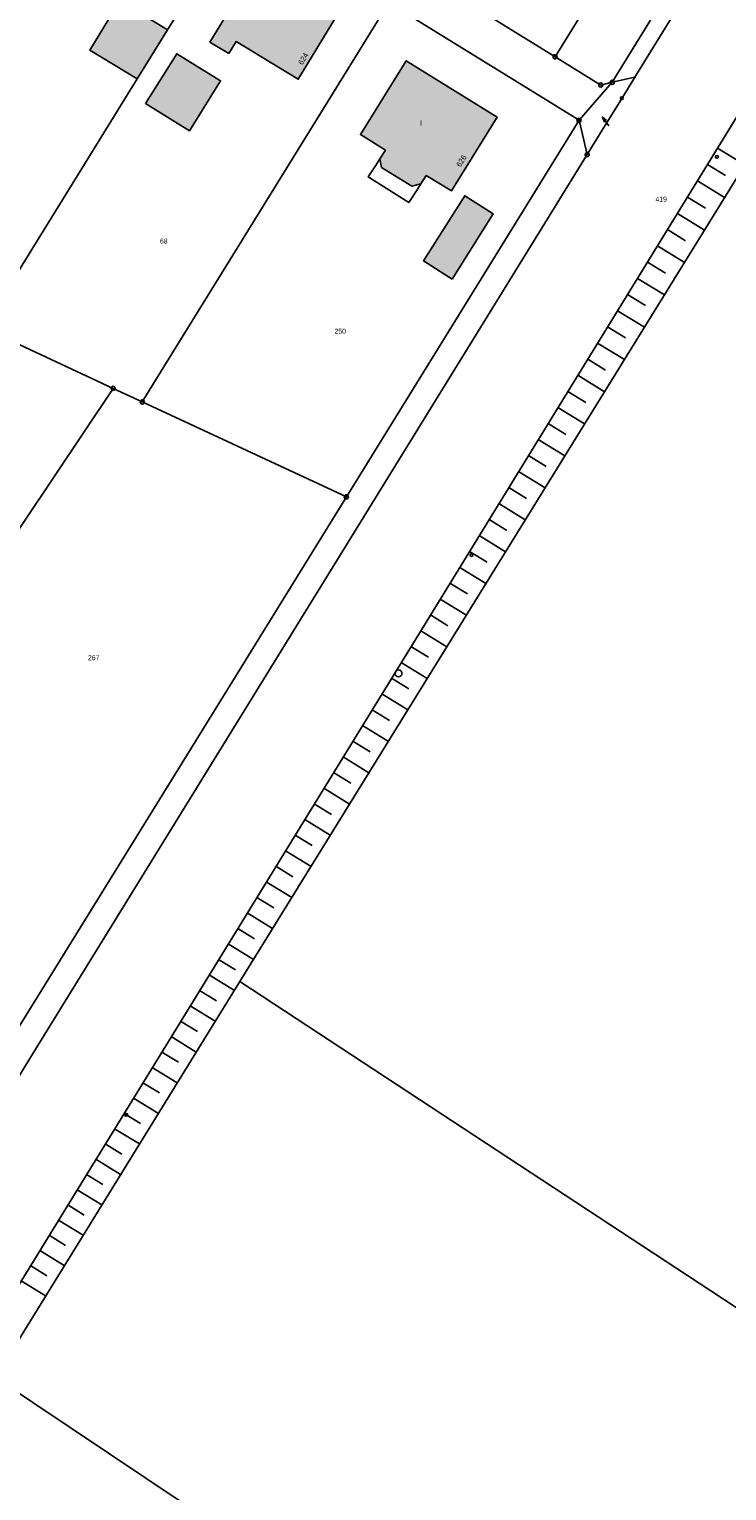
# Model space of a CAD drawing. Extents: x 2408905 to 2410405, y 5786105 to 5787663.
# Tile 22 of 43: x 2410004 to 2410089, y 5786674 to 5786851. Entities that reach past the tile are written whole.
import ezdxf

# ---------------------------------------------------------------- set-up
doc = ezdxf.new("R2010")
doc.units = 0
for name, color, linetype in [('K100-FLST_GRENZEN', 40, 'Continuous'), ('K105-FLST_NUMMERN', 40, 'Continuous'), ('K125-GEB_LINIEN', 40, 'Continuous'), ('K125-GEB_LINIEN-FLAECHE', 2, 'Continuous'), ('K130-GEB_TEXTE', 40, 'Continuous'), ('K140-KATASTERTOPO', 7, 'Continuous'), ('K145-VERM_PKTE', 7, 'Continuous')]:
    doc.layers.add(name, color=color, linetype=linetype)
doc.styles.add('SIMPLEX', font='CONTINUOUS')

# ---------------------------------------------------------------- blocks, each defined once
blk = doc.blocks.new('233')
at = {"layer": 'K105-FLST_NUMMERN', "color": 7}
for points in [[(2, 0.5, 0), (0, 0, 0), (2, -0.5, 0)], [(0, 0, 0), (4, 0, 0)]]:
    blk.add_polyline3d(points, dxfattribs=at)
blk = doc.blocks.new('128')
at = {"color": 11, "linetype": 'Continuous'}
blk.add_circle((0, 0), 0.5, dxfattribs=at)
blk = doc.blocks.new('122')
at = {"color": 11, "linetype": 'Continuous'}
blk.add_circle((0, 0), 1.25, dxfattribs=at)
blk = doc.blocks.new('251')
at = {"color": 40, "linetype": 'Continuous'}
blk.add_circle((0, 0), 0.175, dxfattribs=at)
blk = doc.blocks.new('GRENZSTEIN')
at = {"color": 7, "linetype": 'Continuous'}
blk.add_circle((0, 0), 0.75, dxfattribs=at)

msp = doc.modelspace()

# ---------------------------------------------------------------- hatches: boundary and pattern name
at = {"layer": 'K125-GEB_LINIEN-FLAECHE'}
for color, points in [(32, [(2410028.598, 5786848.042), (2410029.47, 5786849.479), (2410036.979, 5786844.93), (2410041.604, 5786852.572), (2410031.811, 5786858.491), (2410026.303, 5786849.431)]), (33, [(2410017.527, 5786844.974), (2410021.186, 5786850.884), (2410015.649, 5786854.308), (2410016.41, 5786855.573), (2410016.179, 5786855.713), (2410011.785, 5786848.439)]), (33, [(2410018.528, 5786841.981), (2410023.825, 5786838.709), (2410027.598, 5786844.742), (2410022.302, 5786848.015)]), (32, [(2410047.495, 5786836.363), (2410046.824, 5786835.307), (2410047.05, 5786834.262), (2410050.683, 5786832.02), (2410051.776, 5786832.271), (2410052.444, 5786833.3), (2410055.479, 5786831.422), (2410061.015, 5786840.336), (2410050.012, 5786847.168), (2410044.477, 5786838.23)]), (33, [(2410055.563, 5786820.748), (2410060.535, 5786828.644), (2410057.091, 5786830.838), (2410052.117, 5786822.963)])]:
    msp.add_hatch(color=color, dxfattribs=at).paths.add_polyline_path(points)

# ---------------------------------------------------------------- linework, layer by layer
at = {"layer": 'K100-FLST_GRENZEN', "color": 7}
for points in [[(2410085.403, 5786699.357, 0), (2410228.085, 5786605.528, 0), (2410220.306, 5786675.062, 0), (2410193.529, 5786961.822, 0), (2410188.734, 5786971.028, 0), (2410181.216, 5786973.867, 0), (2410151.056, 5786931.913, 0), (2410029.923, 5786735.841, 0), (2410085.403, 5786699.357, 0)], [(2410077.643, 5786845.173, 0), (2410103.841, 5786887.697, 0), (2410106.04, 5786891.267, 0), (2410124.468, 5786921.005, 0), (2410121.897, 5786922.683, 0), (2410103.827, 5786892.748, 0), (2410102.275, 5786889.004, 0), (2410074.909, 5786844.558, 0), (2410077.643, 5786845.173, 0)], [(2410050.223, 5786892.418, 0), (2410066.227, 5786882.706, 0), (2410061.651, 5786875.238, 0), (2410078.611, 5786864.859, 0), (2410068.001, 5786847.646, 0), (2410073.518, 5786844.233, 0), (2410074.909, 5786844.558, 0), (2410102.275, 5786889.004, 0), (2410063.964, 5786914.643, 0), (2410050.223, 5786892.418, 0)], [(2409996.622, 5786885.884, 0), (2410012.182, 5786876.265, 0), (2410030.056, 5786865.215, 0), (2410047.92, 5786854.171, 0), (2410070.895, 5786839.97, 0), (2410074.909, 5786844.558, 0), (2410073.518, 5786844.233, 0), (2410068.001, 5786847.646, 0), (2410035.121, 5786867.99, 0), (2410017.681, 5786878.783, 0), (2409999.856, 5786889.812, 0), (2409999.148, 5786893.732, 0), (2409992.191, 5786885.136, 0), (2409996.622, 5786885.884, 0)], [(2410035.121, 5786867.99, 0), (2410068.001, 5786847.646, 0), (2410078.611, 5786864.859, 0), (2410061.651, 5786875.238, 0), (2410066.227, 5786882.706, 0), (2410050.223, 5786892.418, 0), (2410045.655, 5786885.029, 0), (2410035.121, 5786867.99, 0)], [(2409983.643, 5786821.976, 0), (2409988.907, 5786819.522, 0), (2409998.897, 5786814.87, 0), (2410017.527, 5786844.974, 0), (2410021.186, 5786850.884, 0), (2410030.056, 5786865.215, 0), (2410012.182, 5786876.265, 0), (2409979.769, 5786823.777, 0), (2409983.643, 5786821.976, 0)], [(2410014.609, 5786807.555, 0), (2410018.134, 5786805.914, 0), (2410047.92, 5786854.171, 0), (2410030.056, 5786865.215, 0), (2410021.186, 5786850.884, 0), (2410017.527, 5786844.974, 0), (2409998.897, 5786814.87, 0), (2410014.609, 5786807.555, 0)], [(2410042.789, 5786794.435, 0), (2410070.895, 5786839.97, 0), (2410047.92, 5786854.171, 0), (2410018.134, 5786805.914, 0), (2410042.789, 5786794.435, 0)], [(2410071.878, 5786835.813, 0), (2410073.706, 5786838.781, 0), (2410076.143, 5786842.737, 0), (2410077.643, 5786845.173, 0), (2410074.909, 5786844.558, 0), (2410070.895, 5786839.97, 0), (2410071.878, 5786835.813, 0)], [(2409991.215, 5786772.657, 0), (2410000.221, 5786786.092, 0), (2410014.609, 5786807.555, 0), (2409998.897, 5786814.87, 0), (2409974.339, 5786778.309, 0), (2409991.215, 5786772.657, 0)], [(2409969.979, 5786739.614, 0), (2410002.225, 5786728.715, 0), (2410026.732, 5786768.42, 0), (2410042.789, 5786794.435, 0), (2410018.134, 5786805.914, 0), (2410014.609, 5786807.555, 0), (2410000.221, 5786786.092, 0), (2409991.215, 5786772.657, 0), (2409982.352, 5786759.418, 0), (2409980.443, 5786756.569, 0), (2409978.561, 5786753.52, 0), (2409975.348, 5786748.314, 0), (2409969.979, 5786739.614, 0)], [(2410000.358, 5786687.984, 0), (2410059.507, 5786648.343, 0), (2410071.587, 5786640.247, 0), (2410078.862, 5786635.372, 0), (2410166.662, 5786576.54, 0), (2410235.245, 5786530.582, 0), (2410236.388, 5786531.243, 0), (2410228.085, 5786605.528, 0), (2410085.403, 5786699.357, 0), (2410029.923, 5786735.841, 0), (2410000.358, 5786687.984, 0)]]:
    msp.add_polyline3d(points, close=True, dxfattribs=at)
for points in [[(2409942.979, 5786594.967, 0), (2409996.247, 5786681.33, 0), (2410000.358, 5786687.984, 0), (2410029.923, 5786735.841, 0), (2410151.056, 5786931.913, 0)], [(2410103.841, 5786887.697, 0), (2410077.643, 5786845.173, 0), (2410076.143, 5786842.737, 0), (2410073.706, 5786838.781, 0), (2410071.878, 5786835.813, 0), (2410004.876, 5786727.078, 0), (2410003.076, 5786724.157, 0), (2410001.393, 5786721.437, 0), (2409999.874, 5786718.982, 0), (2409982.028, 5786690, 0), (2409945.76, 5786631.418, 0)], [(2409945.76, 5786631.418, 0), (2409982.028, 5786690, 0), (2409999.874, 5786718.982, 0), (2410001.393, 5786721.437, 0), (2410003.076, 5786724.157, 0), (2410004.876, 5786727.078, 0), (2410071.878, 5786835.813, 0), (2410070.895, 5786839.97, 0), (2410042.789, 5786794.435, 0), (2410026.732, 5786768.42, 0), (2410002.225, 5786728.715, 0), (2410000.046, 5786725.184, 0), (2409997.895, 5786721.695, 0), (2409976.274, 5786686.62, 0), (2409963.108, 5786665.26, 0)], [(2410059.507, 5786648.343, 0), (2410000.358, 5786687.984, 0), (2409996.247, 5786681.33, 0), (2409942.979, 5786594.967, 0)]]:
    msp.add_polyline3d(points, dxfattribs=at)
at = {"layer": 'K125-GEB_LINIEN', "color": 32}
for points in [[(2410028.598, 5786848.042, 0), (2410029.47, 5786849.479, 0), (2410036.979, 5786844.93, 0), (2410041.604, 5786852.572, 0), (2410031.811, 5786858.491, 0), (2410026.303, 5786849.431, 0), (2410028.598, 5786848.042, 0)], [(2410017.527, 5786844.974, 0), (2410021.186, 5786850.884, 0), (2410015.649, 5786854.308, 0), (2410016.41, 5786855.573, 0), (2410016.179, 5786855.713, 0), (2410011.785, 5786848.439, 0), (2410017.527, 5786844.974, 0)], [(2410018.528, 5786841.981, 0), (2410023.825, 5786838.709, 0), (2410027.598, 5786844.742, 0), (2410022.302, 5786848.015, 0), (2410018.528, 5786841.981, 0)], [(2410047.495, 5786836.363, 0), (2410046.824, 5786835.307, 0), (2410047.05, 5786834.262, 0), (2410050.683, 5786832.02, 0), (2410051.776, 5786832.271, 0), (2410052.444, 5786833.3, 0), (2410055.479, 5786831.422, 0), (2410061.015, 5786840.336, 0), (2410050.012, 5786847.168, 0), (2410044.477, 5786838.23, 0), (2410047.495, 5786836.363, 0)], [(2410055.563, 5786820.748, 0), (2410060.535, 5786828.644, 0), (2410057.091, 5786830.838, 0), (2410052.117, 5786822.963, 0), (2410055.563, 5786820.748, 0)]]:
    msp.add_polyline3d(points, dxfattribs=at)
at = {"layer": 'K125-GEB_LINIEN', "color": 40}
msp.add_polyline3d([(2410047.05, 5786834.262, 0), (2410046.824, 5786835.307, 0), (2410046.374, 5786834.597, 0), (2410045.435, 5786833.119, 0), (2410050.319, 5786830.03, 0), (2410051.325, 5786831.578, 0), (2410051.776, 5786832.271, 0), (2410050.683, 5786832.02, 0), (2410047.05, 5786834.262, 0)], close=True, dxfattribs=at)
at = {"layer": 'K140-KATASTERTOPO', "color": 112}
msp.add_polyline3d([(2409877.985, 5786497.408, 0), (2409892.282, 5786520.624, 0), (2409935.544, 5786587.197, 0), (2409986.243, 5786671.594, 0), (2410084.793, 5786831.999, 0), (2410113.675, 5786878.996, 0), (2410143.567, 5786926.839, 0), (2410159.5, 5786949.228, 0), (2410176.084, 5786972.424, 0), (2410182.635, 5786983.027, 0), (2410181.216, 5786973.867, 0), (2410151.056, 5786931.913, 0), (2410029.923, 5786735.841, 0), (2410000.358, 5786687.984, 0), (2409996.247, 5786681.33, 0), (2409942.979, 5786594.967, 0), (2409941.473, 5786592.525, 0), (2409940.363, 5786590.727, 0), (2409928.208, 5786571.033, 0), (2409895.508, 5786518.057, 0), (2409877.678, 5786489.314, 0), (2409877.985, 5786497.408, 0)], close=True, dxfattribs=at)
msp.add_polyline3d([(2409877.985, 5786497.408, 0), (2409892.282, 5786520.624, 0), (2409935.544, 5786587.197, 0), (2409986.243, 5786671.594, 0), (2410084.793, 5786831.999, 0), (2410113.675, 5786878.996, 0), (2410143.567, 5786926.839, 0), (2410159.5, 5786949.228, 0), (2410176.084, 5786972.424, 0), (2410182.635, 5786983.027, 0), (2410181.216, 5786973.867, 0), (2410151.056, 5786931.913, 0), (2410029.923, 5786735.841, 0), (2410000.358, 5786687.984, 0), (2409996.247, 5786681.33, 0), (2409942.979, 5786594.967, 0), (2409941.473, 5786592.525, 0), (2409940.363, 5786590.727, 0), (2409928.208, 5786571.033, 0), (2409895.508, 5786518.057, 0), (2409877.678, 5786489.314, 0), (2409877.985, 5786497.408, 0)], close=True, dxfattribs=at)
at = {"layer": 'K140-KATASTERTOPO', "color": 7}
for points in [[(2410087.622, 5786836.602, 0), (2410090.921, 5786834.575, 0)], [(2410087.622, 5786836.602, 0), (2410090.921, 5786834.575, 0)], [(2410086.408, 5786834.627, 0), (2410088.604, 5786833.277, 0)], [(2410086.408, 5786834.626, 0), (2410088.604, 5786833.277, 0)], [(2410085.195, 5786832.653, 0), (2410088.484, 5786830.631, 0)], [(2410085.195, 5786832.653, 0), (2410088.484, 5786830.631, 0)], [(2410083.983, 5786830.681, 0), (2410086.173, 5786829.336, 0)], [(2410083.983, 5786830.681, 0), (2410086.173, 5786829.336, 0)], [(2410082.773, 5786828.712, 0), (2410086.053, 5786826.697, 0)], [(2410082.773, 5786828.711, 0), (2410086.053, 5786826.696, 0)], [(2410081.565, 5786826.744, 0), (2410083.748, 5786825.403, 0)], [(2410081.565, 5786826.744, 0), (2410083.748, 5786825.403, 0)], [(2410080.357, 5786824.779, 0), (2410083.628, 5786822.77, 0)], [(2410080.357, 5786824.779, 0), (2410083.627, 5786822.77, 0)], [(2410079.151, 5786822.816, 0), (2410081.328, 5786821.478, 0)], [(2410079.151, 5786822.816, 0), (2410081.328, 5786821.478, 0)], [(2410077.946, 5786820.855, 0), (2410081.207, 5786818.852, 0)], [(2410077.946, 5786820.855, 0), (2410081.207, 5786818.851, 0)], [(2410076.743, 5786818.896, 0), (2410078.913, 5786817.562, 0)], [(2410076.743, 5786818.896, 0), (2410078.913, 5786817.562, 0)], [(2410075.54, 5786816.939, 0), (2410078.791, 5786814.942, 0)], [(2410075.54, 5786816.939, 0), (2410078.791, 5786814.942, 0)], [(2410074.339, 5786814.984, 0), (2410076.503, 5786813.655, 0)], [(2410074.34, 5786814.984, 0), (2410076.504, 5786813.655, 0)], [(2410073.14, 5786813.032, 0), (2410076.381, 5786811.041, 0)], [(2410073.14, 5786813.032, 0), (2410076.381, 5786811.04, 0)], [(2410071.942, 5786811.081, 0), (2410074.099, 5786809.756, 0)], [(2410071.942, 5786811.081, 0), (2410074.099, 5786809.756, 0)], [(2410070.745, 5786809.133, 0), (2410073.976, 5786807.148, 0)], [(2410070.745, 5786809.133, 0), (2410073.976, 5786807.148, 0)], [(2410069.549, 5786807.187, 0), (2410071.7, 5786805.865, 0)], [(2410069.549, 5786807.187, 0), (2410071.7, 5786805.865, 0)], [(2410068.354, 5786805.243, 0), (2410071.576, 5786803.263, 0)], [(2410068.354, 5786805.243, 0), (2410071.576, 5786803.263, 0)], [(2410067.161, 5786803.301, 0), (2410069.306, 5786801.983, 0)], [(2410067.161, 5786803.301, 0), (2410069.306, 5786801.983, 0)], [(2410065.969, 5786801.361, 0), (2410069.182, 5786799.387, 0)], [(2410065.969, 5786801.361, 0), (2410069.182, 5786799.387, 0)], [(2410064.779, 5786799.423, 0), (2410066.917, 5786798.109, 0)], [(2410064.779, 5786799.423, 0), (2410066.917, 5786798.109, 0)], [(2410063.59, 5786797.487, 0), (2410066.792, 5786795.52, 0)], [(2410063.59, 5786797.487, 0), (2410066.792, 5786795.52, 0)], [(2410062.402, 5786795.554, 0), (2410064.534, 5786794.244, 0)], [(2410062.402, 5786795.554, 0), (2410064.534, 5786794.244, 0)], [(2410061.215, 5786793.622, 0), (2410064.408, 5786791.66, 0)], [(2410061.215, 5786793.622, 0), (2410064.408, 5786791.66, 0)], [(2410060.03, 5786791.693, 0), (2410062.155, 5786790.387, 0)], [(2410060.03, 5786791.693, 0), (2410062.155, 5786790.387, 0)], [(2410058.845, 5786789.765, 0), (2410062.029, 5786787.809, 0)], [(2410058.845, 5786789.765, 0), (2410062.029, 5786787.809, 0)], [(2410057.663, 5786787.84, 0), (2410059.782, 5786786.538, 0)], [(2410057.663, 5786787.84, 0), (2410059.782, 5786786.538, 0)], [(2410056.481, 5786785.917, 0), (2410059.655, 5786783.967, 0)], [(2410056.481, 5786785.917, 0), (2410059.655, 5786783.967, 0)], [(2410055.301, 5786783.996, 0), (2410057.414, 5786782.698, 0)], [(2410055.301, 5786783.996, 0), (2410057.414, 5786782.698, 0)], [(2410054.122, 5786782.077, 0), (2410057.286, 5786780.133, 0)], [(2410054.122, 5786782.077, 0), (2410057.286, 5786780.133, 0)], [(2410052.944, 5786780.16, 0), (2410055.051, 5786778.866, 0)], [(2410052.944, 5786780.16, 0), (2410055.051, 5786778.866, 0)], [(2410051.768, 5786778.245, 0), (2410054.923, 5786776.307, 0)], [(2410051.768, 5786778.245, 0), (2410054.923, 5786776.307, 0)], [(2410050.592, 5786776.332, 0), (2410052.693, 5786775.042, 0)], [(2410050.592, 5786776.332, 0), (2410052.693, 5786775.042, 0)], [(2410049.418, 5786774.422, 0), (2410052.564, 5786772.489, 0)], [(2410049.419, 5786774.422, 0), (2410052.564, 5786772.489, 0)], [(2410048.246, 5786772.513, 0), (2410050.34, 5786771.226, 0)], [(2410048.246, 5786772.513, 0), (2410050.34, 5786771.227, 0)], [(2410047.074, 5786770.606, 0), (2410050.211, 5786768.68, 0)], [(2410047.075, 5786770.606, 0), (2410050.211, 5786768.68, 0)], [(2410045.904, 5786768.702, 0), (2410047.992, 5786767.419, 0)], [(2410045.904, 5786768.702, 0), (2410047.992, 5786767.419, 0)], [(2410044.736, 5786766.8, 0), (2410047.862, 5786764.879, 0)], [(2410044.736, 5786766.799, 0), (2410047.862, 5786764.878, 0)], [(2410043.568, 5786764.899, 0), (2410045.649, 5786763.62, 0)], [(2410043.568, 5786764.899, 0), (2410045.649, 5786763.62, 0)], [(2410042.402, 5786763.001, 0), (2410045.519, 5786761.085, 0)], [(2410042.402, 5786763.001, 0), (2410045.519, 5786761.086, 0)], [(2410041.237, 5786761.105, 0), (2410043.312, 5786759.83, 0)], [(2410041.237, 5786761.104, 0), (2410043.312, 5786759.829, 0)], [(2410040.073, 5786759.21, 0), (2410043.181, 5786757.301, 0)], [(2410040.073, 5786759.21, 0), (2410043.181, 5786757.301, 0)], [(2410038.91, 5786757.318, 0), (2410040.979, 5786756.047, 0)], [(2410038.91, 5786757.318, 0), (2410040.979, 5786756.047, 0)], [(2410037.749, 5786755.428, 0), (2410040.848, 5786753.524, 0)], [(2410037.749, 5786755.428, 0), (2410040.848, 5786753.524, 0)], [(2410036.589, 5786753.54, 0), (2410038.652, 5786752.273, 0)], [(2410036.589, 5786753.54, 0), (2410038.652, 5786752.273, 0)], [(2410035.43, 5786751.654, 0), (2410038.52, 5786749.756, 0)], [(2410035.43, 5786751.654, 0), (2410038.52, 5786749.756, 0)], [(2410034.273, 5786749.77, 0), (2410036.329, 5786748.506, 0)], [(2410034.273, 5786749.77, 0), (2410036.329, 5786748.507, 0)], [(2410033.117, 5786747.888, 0), (2410036.196, 5786745.996, 0)], [(2410033.117, 5786747.888, 0), (2410036.197, 5786745.996, 0)], [(2410031.962, 5786746.008, 0), (2410034.012, 5786744.748, 0)], [(2410031.962, 5786746.008, 0), (2410034.012, 5786744.749, 0)], [(2410030.808, 5786744.13, 0), (2410033.878, 5786742.243, 0)], [(2410030.808, 5786744.13, 0), (2410033.879, 5786742.244, 0)], [(2410029.655, 5786742.254, 0), (2410031.699, 5786740.998, 0)], [(2410029.656, 5786742.254, 0), (2410031.7, 5786740.999, 0)], [(2410028.504, 5786740.381, 0), (2410031.566, 5786738.5, 0)], [(2410028.504, 5786740.38, 0), (2410031.565, 5786738.499, 0)], [(2410027.354, 5786738.509, 0), (2410029.392, 5786737.257, 0)], [(2410027.354, 5786738.509, 0), (2410029.392, 5786737.257, 0)], [(2410026.205, 5786736.639, 0), (2410029.257, 5786734.764, 0)], [(2410026.206, 5786736.639, 0), (2410029.258, 5786734.764, 0)], [(2410025.058, 5786734.771, 0), (2410027.09, 5786733.523, 0)], [(2410025.058, 5786734.771, 0), (2410027.09, 5786733.523, 0)], [(2410023.912, 5786732.906, 0), (2410026.955, 5786731.036, 0)], [(2410023.912, 5786732.905, 0), (2410026.954, 5786731.036, 0)], [(2410022.767, 5786731.042, 0), (2410024.792, 5786729.797, 0)], [(2410022.767, 5786731.042, 0), (2410024.792, 5786729.798, 0)], [(2410021.623, 5786729.18, 0), (2410024.656, 5786727.316, 0)], [(2410021.623, 5786729.18, 0), (2410024.657, 5786727.316, 0)], [(2410020.48, 5786727.321, 0), (2410022.5, 5786726.08, 0)], [(2410020.48, 5786727.32, 0), (2410022.5, 5786726.079, 0)], [(2410019.339, 5786725.463, 0), (2410022.364, 5786723.605, 0)], [(2410019.339, 5786725.462, 0), (2410022.363, 5786723.604, 0)], [(2410018.199, 5786723.607, 0), (2410020.212, 5786722.37, 0)], [(2410018.199, 5786723.607, 0), (2410020.212, 5786722.37, 0)], [(2410017.06, 5786721.753, 0), (2410020.075, 5786719.9, 0)], [(2410017.06, 5786721.753, 0), (2410020.076, 5786719.901, 0)], [(2410015.922, 5786719.902, 0), (2410017.93, 5786718.669, 0)], [(2410015.922, 5786719.901, 0), (2410017.929, 5786718.668, 0)], [(2410014.786, 5786718.052, 0), (2410017.792, 5786716.205, 0)], [(2410014.786, 5786718.051, 0), (2410017.792, 5786716.204, 0)], [(2410013.65, 5786716.204, 0), (2410015.652, 5786714.974, 0)], [(2410013.651, 5786716.204, 0), (2410015.652, 5786714.975, 0)], [(2410012.516, 5786714.358, 0), (2410015.514, 5786712.517, 0)], [(2410012.517, 5786714.359, 0), (2410015.514, 5786712.517, 0)], [(2410011.384, 5786712.515, 0), (2410013.379, 5786711.289, 0)], [(2410011.384, 5786712.514, 0), (2410013.379, 5786711.288, 0)], [(2410010.252, 5786710.673, 0), (2410013.241, 5786708.837, 0)], [(2410010.252, 5786710.672, 0), (2410013.24, 5786708.837, 0)], [(2410009.122, 5786708.833, 0), (2410011.111, 5786707.611, 0)], [(2410009.122, 5786708.833, 0), (2410011.111, 5786707.611, 0)], [(2410007.993, 5786706.995, 0), (2410010.972, 5786705.165, 0)], [(2410007.993, 5786706.995, 0), (2410010.972, 5786705.165, 0)], [(2410006.865, 5786705.16, 0), (2410008.848, 5786703.941, 0)], [(2410006.865, 5786705.159, 0), (2410008.848, 5786703.941, 0)], [(2410005.738, 5786703.326, 0), (2410008.708, 5786701.501, 0)], [(2410005.738, 5786703.325, 0), (2410008.708, 5786701.5, 0)], [(2410004.613, 5786701.494, 0), (2410006.59, 5786700.279, 0)], [(2410004.613, 5786701.493, 0), (2410006.59, 5786700.279, 0)], [(2410003.488, 5786699.663, 0), (2410006.449, 5786697.844, 0)], [(2410003.489, 5786699.664, 0), (2410006.45, 5786697.845, 0)]]:
    msp.add_polyline3d(points, dxfattribs=at)

# ---------------------------------------------------------------- block references
at = {"layer": 'K100-FLST_GRENZEN', "xscale": 0.333, "yscale": 0.333}
for name, p in [('GRENZSTEIN', (2410068.001, 5786847.646)), ('251', (2410077.643, 5786845.173)), ('GRENZSTEIN', (2410073.518, 5786844.233)), ('GRENZSTEIN', (2410074.909, 5786844.558)), ('GRENZSTEIN', (2410070.895, 5786839.97)), ('GRENZSTEIN', (2410071.878, 5786835.813)), ('GRENZSTEIN', (2410014.609, 5786807.555)), ('GRENZSTEIN', (2410018.134, 5786805.914)), ('GRENZSTEIN', (2410042.789, 5786794.435)), ('251', (2410029.923, 5786735.841))]:
    msp.add_blockref(name, p, dxfattribs=at)
at = {"layer": 'K105-FLST_NUMMERN', "xscale": 0.325, "yscale": 0.325, "rotation": 306.46}
msp.add_blockref('233', (2410073.712, 5786840.355), dxfattribs=at)
at = {"layer": 'K145-VERM_PKTE', "xscale": 0.333, "yscale": 0.333}
for name, p in [('128', (2410076.079, 5786842.648)), ('128', (2410087.559, 5786835.545)), ('128', (2410057.907, 5786787.396)), ('122', (2410049.085, 5786773.094)), ('128', (2410016.2, 5786719.714))]:
    msp.add_blockref(name, p, dxfattribs=at)

# ---------------------------------------------------------------- texts
at = {"layer": 'K105-FLST_NUMMERN', "color": 7, "linetype": 'Continuous', "style": 'SIMPLEX'}
for s, p in [('419', (2410080.129, 5786830.133, 50.009)), ('68', (2410020.268, 5786825.069, 50.009)), ('250', (2410041.352, 5786814.169, 50.009)), ('267', (2410011.57, 5786774.695, 50.009))]:
    msp.add_text(s, height=0.6, dxfattribs=at).set_placement(p)
at = {"layer": 'K130-GEB_TEXTE', "color": 7, "linetype": 'Continuous', "style": 'SIMPLEX'}
for s, rotation, p in [('624', 58.783, (2410037.476, 5786846.598)), ('626', 58.145, (2410056.573, 5786834.257))]:
    msp.add_text(s, height=0.666, rotation=rotation, dxfattribs=at).set_placement(p)
msp.add_text('I', height=0.666, dxfattribs=at).set_placement((2410051.692, 5786839.307))

doc.saveas('drawing.dxf')
